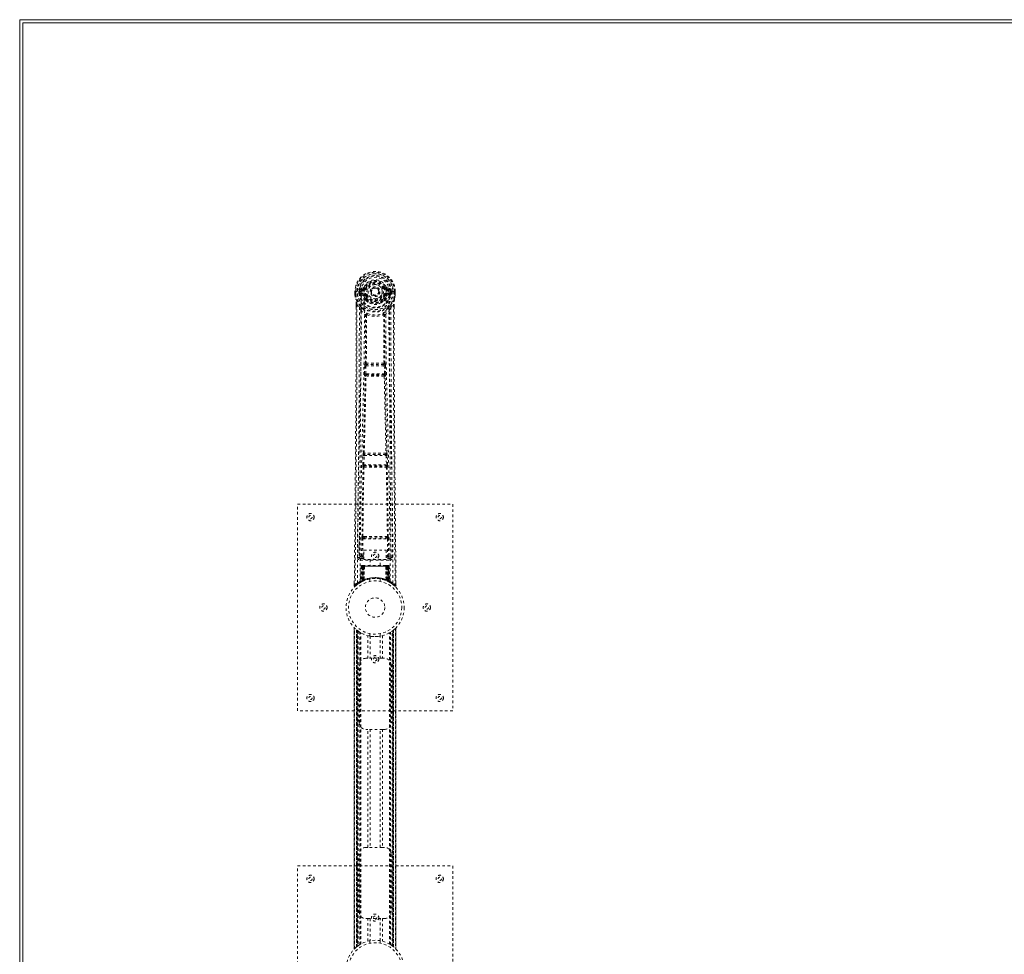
# Model space of a CAD drawing. Header units: inches. Extents: x 20.7 to 104.2, y 28.9 to 88.4.
# Tile 2 of 4: x 20.7 to 58.7, y 52.2 to 88.4. Entities that reach past the tile are written whole.
import ezdxf

# ---------------------------------------------------------------- set-up
doc = ezdxf.new("R2010")
doc.units = ezdxf.units.IN
doc.header["$MEASUREMENT"] = 0
doc.linetypes.add('SLD-Dashed', pattern=[0.075, 0.05, -0.025])
doc.linetypes.add('SLD-Solid', pattern=[0])

msp = doc.modelspace()

# ---------------------------------------------------------------- linework, layer by layer
at = {"color": 7, "linetype": 'SLD-Solid', "lineweight": 15}
for p, q in [((20.658, 28.877), (20.658, 88.377)), ((20.658, 88.377), (104.158, 88.377)), ((104.04, 88.259), (20.776, 88.259)), ((20.776, 88.259), (20.776, 28.995)), ((20.776, 88.259), (104.04, 88.259)), ((20.776, 28.995), (20.776, 88.259))]:
    msp.add_line(p, q, dxfattribs=at)
at = {"color": 7, "linetype": 'SLD-Dashed', "lineweight": 0}
for p, q in [((33.628, 77.858), (33.629, 77.741)), ((33.632, 77.858), (33.628, 77.858)), ((33.629, 77.741), (33.629, 77.737)), ((33.63, 77.859), (33.63, 77.741)), ((33.686, 77.858), (33.632, 77.858)), ((33.658, 77.857), (33.659, 77.741)), ((33.709, 77.857), (33.686, 77.858)), ((33.714, 77.857), (33.709, 77.857)), ((33.865, 77.857), (33.714, 77.857)), ((33.78, 77.784), (33.78, 77.856)), ((33.78, 77.784), (33.809, 77.786)), ((33.78, 77.784), (33.78, 77.784)), ((33.815, 77.857), (33.809, 77.857)), ((33.809, 77.857), (33.809, 77.786)), ((33.81, 77.785), (33.815, 77.766)), ((33.815, 77.779), (33.815, 77.857)), ((33.815, 77.766), (33.815, 77.779)), ((33.821, 77.742), (33.825, 77.738)), ((33.835, 77.727), (33.825, 77.737)), ((33.951, 78.002), (33.833, 77.978)), ((33.835, 77.727), (33.95, 77.706)), ((33.85, 77.79), (33.85, 77.76)), ((33.85, 77.79), (33.979, 77.79)), ((33.979, 77.735), (33.85, 77.76)), ((33.85, 77.76), (33.979, 77.76)), ((33.863, 77.942), (33.979, 77.962)), ((33.863, 77.942), (33.863, 77.912)), ((33.979, 77.942), (33.863, 77.942)), ((33.979, 77.912), (33.863, 77.912)), ((33.979, 77.962), (33.979, 77.942)), ((33.979, 77.912), (33.979, 77.942)), ((33.979, 77.79), (33.979, 77.76)), ((33.979, 77.735), (33.979, 77.76)), ((33.984, 78.029), (34.039, 78.006)), ((34.034, 77.694), (34.027, 77.705)), ((34.061, 77.705), (34.034, 77.694)), ((34.035, 77.998), (34.039, 78.006)), ((34.039, 78.006), (34.061, 77.996)), ((34.564, 77.859), (34.565, 77.851)), ((34.565, 77.851), (34.564, 77.835)), ((34.755, 77.996), (34.777, 78.006)), ((34.782, 77.694), (34.755, 77.705)), ((34.777, 78.006), (34.781, 77.997)), ((34.789, 77.706), (34.782, 77.694)), ((34.837, 77.962), (34.953, 77.942)), ((34.837, 77.962), (34.837, 77.942)), ((34.953, 77.942), (34.837, 77.942)), ((34.837, 77.912), (34.837, 77.942)), ((34.953, 77.912), (34.837, 77.912)), ((34.837, 77.79), (34.837, 77.76)), ((34.837, 77.79), (34.966, 77.79)), ((34.966, 77.76), (34.837, 77.735)), ((34.837, 77.735), (34.837, 77.76)), ((34.837, 77.76), (34.966, 77.76)), ((34.984, 77.978), (34.865, 78.002)), ((34.866, 77.706), (34.981, 77.727)), ((34.951, 77.858), (34.951, 77.857)), ((35.102, 77.857), (34.951, 77.857)), ((34.953, 77.912), (34.953, 77.942)), ((34.966, 77.76), (34.966, 77.79)), ((34.992, 77.738), (34.981, 77.727)), ((34.981, 77.727), (34.981, 77.727)), ((34.981, 77.727), (34.981, 77.727)), ((34.992, 77.738), (34.995, 77.742)), ((35.001, 77.857), (35.007, 77.857)), ((35.001, 77.779), (35.001, 77.857)), ((35.006, 77.785), (35.001, 77.766)), ((35.001, 77.766), (35.001, 77.779)), ((35.007, 77.786), (35.007, 77.857)), ((35.007, 77.786), (35.036, 77.784)), ((35.037, 77.857), (35.036, 77.784)), ((35.036, 77.784), (35.036, 77.784)), ((35.037, 77.857), (35.037, 77.857)), ((35.108, 77.857), (35.102, 77.857)), ((35.131, 77.858), (35.108, 77.857)), ((35.184, 77.858), (35.131, 77.858)), ((35.158, 77.741), (35.158, 77.857)), ((35.188, 77.858), (35.184, 77.858)), ((35.186, 77.741), (35.187, 77.859)), ((35.188, 77.858), (35.187, 77.741)), ((35.187, 77.737), (35.187, 77.741)), ((33.671, 77.359), (33.671, 77.257)), ((33.673, 77.358), (33.673, 77.256)), ((33.701, 77.357), (33.797, 77.242)), ((34.037, 77.545), (34.036, 77.568)), ((34.055, 77.5), (34.044, 77.518)), ((34.06, 77.573), (34.06, 77.55)), ((34.756, 77.55), (34.756, 77.573)), ((34.773, 77.518), (34.761, 77.5)), ((34.779, 77.545), (34.78, 77.568)), ((35.019, 77.242), (35.115, 77.357)), ((35.143, 77.269), (35.144, 77.358)), ((35.145, 77.359), (35.145, 77.27)), ((33.857, 77.13), (33.797, 77.242)), ((35.019, 77.242), (34.96, 77.13)), ((34.029, 75.076), (34.028, 75.076)), ((34.788, 75.076), (34.787, 75.076)), ((33.998, 74.677), (34.01, 74.986)), ((34.01, 74.986), (34.012, 75.02)), ((34.042, 74.675), (34.054, 74.984)), ((34.774, 74.675), (34.042, 74.675)), ((34.054, 74.984), (34.762, 74.984)), ((34.072, 75.029), (34.073, 75.029)), ((34.744, 75.029), (34.072, 75.029)), ((34.743, 75.029), (34.744, 75.029)), ((34.762, 74.984), (34.774, 74.675)), ((34.807, 74.986), (34.804, 75.02)), ((34.819, 74.677), (34.807, 74.986)), ((34.02, 74.583), (34.008, 74.587)), ((34.065, 74.626), (34.052, 74.631)), ((34.052, 74.631), (34.764, 74.631)), ((34.764, 74.631), (34.751, 74.626)), ((34.796, 74.583), (34.808, 74.587)), ((33.928, 71.155), (33.939, 71.508)), ((33.953, 71.598), (33.952, 71.598)), ((33.973, 71.154), (33.984, 71.506)), ((33.984, 71.506), (34.833, 71.506)), ((33.997, 71.551), (33.997, 71.551)), ((34.819, 71.551), (33.997, 71.551)), ((34.819, 71.551), (34.819, 71.551)), ((34.833, 71.506), (34.843, 71.154)), ((34.864, 71.598), (34.863, 71.598)), ((34.888, 71.155), (34.877, 71.508)), ((33.935, 71.065), (33.941, 71.062)), ((34.843, 71.154), (33.973, 71.154)), ((33.986, 71.106), (33.98, 71.109)), ((33.98, 71.109), (34.836, 71.109)), ((34.836, 71.109), (34.83, 71.106)), ((34.875, 71.062), (34.881, 71.065)), ((31.408, 61.627), (31.408, 69.627)), ((31.408, 69.627), (37.408, 69.627)), ((37.408, 69.627), (37.408, 61.627)), ((33.799, 68.384), (33.792, 67.57)), ((33.884, 67.624), (33.891, 68.284)), ((33.929, 67.623), (33.936, 68.283)), ((33.982, 68.374), (33.933, 68.373)), ((33.936, 68.283), (34.881, 68.283)), ((33.945, 68.327), (33.992, 68.327)), ((33.992, 68.327), (34.824, 68.327)), ((34.824, 68.327), (34.872, 68.327)), ((34.883, 68.373), (34.834, 68.374)), ((34.881, 68.283), (34.888, 67.623)), ((34.932, 67.624), (34.925, 68.284)), ((35.024, 67.57), (35.017, 68.384)), ((33.971, 67.85), (34.832, 67.85)), ((33.971, 67.484), (33.971, 67.85)), ((34.832, 67.85), (34.832, 67.484)), ((33.791, 67.567), (33.795, 67.549)), ((33.792, 67.57), (33.792, 67.569)), ((33.792, 67.569), (33.792, 67.559)), ((33.836, 67.521), (33.836, 67.461)), ((33.971, 67.521), (33.836, 67.521)), ((33.836, 67.461), (34.98, 67.461)), ((33.929, 67.578), (33.929, 67.623)), ((33.971, 67.623), (33.929, 67.623)), ((33.971, 67.578), (33.929, 67.578)), ((34.832, 67.484), (33.971, 67.484)), ((34.213, 67.484), (34.213, 67.252)), ((34.603, 67.252), (34.603, 67.484)), ((34.832, 67.623), (34.888, 67.623)), ((34.832, 67.578), (34.888, 67.578)), ((34.98, 67.521), (34.832, 67.521)), ((34.932, 67.624), (34.888, 67.623)), ((34.888, 67.578), (34.888, 67.623)), ((34.98, 67.461), (34.98, 67.521)), ((35.021, 67.549), (35.025, 67.567)), ((35.024, 67.569), (35.024, 67.57)), ((35.024, 67.559), (35.024, 67.569)), ((33.862, 67.223), (33.841, 66.617)), ((33.875, 67.223), (33.854, 66.625)), ((33.875, 67.223), (33.862, 67.223)), ((33.896, 67.227), (33.873, 66.633)), ((33.893, 67.223), (33.873, 66.636)), ((33.892, 67.252), (33.889, 67.251)), ((33.96, 67.223), (33.893, 67.223)), ((33.894, 67.252), (33.894, 67.252)), ((33.901, 67.223), (33.9, 66.666)), ((33.901, 67.252), (33.901, 67.25)), ((33.906, 67.252), (33.901, 67.252)), ((33.915, 67.252), (33.905, 67.252)), ((33.906, 67.223), (34.911, 67.223)), ((33.906, 66.668), (33.906, 67.223)), ((33.914, 66.672), (33.914, 67.223)), ((33.919, 67.252), (33.915, 67.252)), ((33.918, 67.223), (33.918, 66.674)), ((34.898, 67.223), (33.918, 67.223)), ((33.99, 67.252), (33.923, 67.252)), ((33.933, 67.223), (33.932, 66.681)), ((33.936, 67.223), (33.933, 67.223)), ((33.936, 67.223), (34.88, 67.223)), ((33.936, 66.683), (33.936, 67.223)), ((33.941, 66.671), (33.96, 67.223)), ((33.962, 67.223), (33.942, 66.672)), ((33.96, 67.223), (33.962, 67.223)), ((33.985, 66.7), (33.99, 67.224)), ((33.992, 67.223), (33.987, 66.701)), ((33.992, 67.223), (33.99, 67.224)), ((34.824, 67.252), (33.992, 67.252)), ((34.824, 67.223), (33.992, 67.223)), ((34.826, 67.224), (34.824, 67.223)), ((34.829, 66.701), (34.824, 67.223)), ((34.893, 67.252), (34.826, 67.252)), ((34.826, 67.224), (34.831, 66.7)), ((34.855, 67.223), (34.856, 67.223)), ((34.874, 66.672), (34.855, 67.223)), ((34.923, 67.223), (34.856, 67.223)), ((34.856, 67.223), (34.875, 66.671)), ((34.883, 67.223), (34.88, 67.223)), ((34.88, 67.223), (34.88, 66.683)), ((34.884, 66.681), (34.883, 67.223)), ((34.901, 67.252), (34.897, 67.252)), ((34.898, 66.674), (34.898, 67.223)), ((34.911, 67.252), (34.901, 67.252)), ((34.902, 67.223), (34.902, 66.672)), ((34.915, 67.252), (34.91, 67.252)), ((34.911, 67.223), (34.911, 66.668)), ((34.916, 66.666), (34.916, 67.223)), ((34.943, 66.633), (34.92, 67.227)), ((34.923, 67.252), (34.923, 67.252)), ((34.923, 67.223), (34.943, 66.636)), ((34.928, 67.251), (34.924, 67.252)), ((34.941, 67.223), (34.962, 66.625)), ((34.954, 67.223), (34.941, 67.223)), ((34.954, 67.223), (34.976, 66.617)), ((33.873, 66.636), (33.941, 66.671)), ((33.9, 66.666), (33.906, 66.668)), ((33.913, 66.64), (33.9, 66.666)), ((33.918, 66.642), (33.906, 66.668)), ((33.926, 66.646), (33.914, 66.672)), ((33.93, 66.648), (33.918, 66.674)), ((33.944, 66.655), (33.932, 66.681)), ((33.948, 66.656), (33.936, 66.683)), ((33.942, 66.672), (33.941, 66.671)), ((33.985, 66.7), (33.987, 66.701)), ((33.988, 66.673), (33.991, 66.674)), ((34.208, 66.734), (34.208, 66.638)), ((34.608, 66.638), (34.608, 66.734)), ((34.825, 66.674), (34.828, 66.673)), ((34.829, 66.701), (34.831, 66.7)), ((34.88, 66.683), (34.868, 66.656)), ((34.872, 66.655), (34.868, 66.656)), ((34.884, 66.681), (34.872, 66.655)), ((34.875, 66.671), (34.874, 66.672)), ((34.875, 66.671), (34.943, 66.636)), ((34.898, 66.674), (34.886, 66.648)), ((34.902, 66.672), (34.89, 66.646)), ((34.911, 66.668), (34.898, 66.642)), ((34.916, 66.666), (34.903, 66.64)), ((34.911, 66.668), (34.916, 66.666)), ((33.602, 66.571), (33.601, 66.486)), ((33.601, 66.485), (33.631, 66.485)), ((33.651, 66.463), (33.753, 66.544)), ((33.762, 66.551), (33.823, 66.588)), ((33.826, 66.593), (33.839, 66.6)), ((33.841, 66.617), (33.854, 66.625)), ((33.858, 66.611), (33.924, 66.645)), ((33.88, 66.642), (33.885, 66.641)), ((33.913, 66.64), (33.904, 66.635)), ((33.918, 66.642), (33.913, 66.64)), ((33.944, 66.655), (33.918, 66.642)), ((33.924, 66.645), (33.925, 66.646)), ((33.926, 66.646), (33.93, 66.648)), ((34.886, 66.648), (34.89, 66.646)), ((34.891, 66.646), (34.892, 66.645)), ((34.892, 66.645), (34.958, 66.611)), ((34.903, 66.64), (34.898, 66.642)), ((34.962, 66.625), (34.976, 66.617)), ((34.977, 66.6), (34.99, 66.593)), ((35.215, 66.486), (35.214, 66.57)), ((33.603, 64.842), (33.603, 52.412)), ((33.603, 52.413), (33.603, 64.841)), ((33.603, 64.841), (33.604, 64.84)), ((33.603, 64.84), (33.603, 52.413)), ((33.615, 52.425), (33.615, 64.829)), ((33.693, 52.495), (33.693, 64.758)), ((33.693, 64.758), (33.693, 52.495)), ((33.698, 64.754), (33.698, 52.499)), ((33.738, 64.723), (33.702, 64.751)), ((33.702, 52.503), (33.702, 64.751)), ((33.702, 64.751), (33.702, 52.503)), ((35.119, 64.755), (35.112, 64.75)), ((35.113, 64.75), (35.118, 64.754)), ((35.114, 64.751), (35.114, 52.503)), ((35.114, 52.503), (35.114, 64.751)), ((35.117, 52.5), (35.117, 64.753)), ((35.123, 64.758), (35.118, 64.754)), ((35.118, 52.499), (35.118, 64.754)), ((35.123, 64.758), (35.123, 52.495)), ((35.123, 52.495), (35.123, 64.758)), ((35.201, 64.829), (35.201, 52.425)), ((35.213, 52.411), (35.213, 64.842)), ((35.213, 64.841), (35.213, 52.413)), ((35.213, 52.413), (35.213, 64.84)), ((33.707, 64.747), (33.707, 52.507)), ((33.717, 52.514), (33.717, 64.739)), ((33.718, 52.515), (33.718, 64.739)), ((33.72, 64.737), (33.72, 52.517)), ((33.722, 64.735), (33.722, 52.518)), ((33.752, 64.713), (33.752, 52.541)), ((33.81, 64.674), (33.805, 64.677)), ((33.81, 52.58), (33.81, 64.674)), ((33.835, 52.595), (33.835, 64.659)), ((33.853, 52.605), (33.853, 64.648)), ((34.127, 63.662), (34.127, 64.538)), ((34.208, 64.616), (34.208, 64.519)), ((34.211, 64.519), (34.211, 63.662)), ((34.606, 63.662), (34.606, 64.519)), ((34.608, 64.519), (34.608, 64.616)), ((34.69, 64.538), (34.69, 63.662)), ((34.963, 52.605), (34.963, 64.648)), ((34.981, 52.595), (34.981, 64.659)), ((35.006, 52.58), (35.006, 64.674)), ((35.072, 52.535), (35.072, 64.719)), ((35.094, 52.518), (35.094, 64.735)), ((35.097, 52.517), (35.097, 64.737)), ((35.098, 64.739), (35.1, 64.74)), ((35.098, 64.739), (35.098, 52.515)), ((35.103, 64.742), (35.103, 52.512)), ((34.043, 63.662), (34.127, 63.662)), ((34.69, 63.662), (34.127, 63.662)), ((34.69, 63.662), (34.773, 63.662)), ((33.793, 61.162), (33.793, 63.412)), ((35.023, 63.412), (35.023, 61.162)), ((37.408, 61.627), (31.408, 61.627)), ((34.127, 60.912), (34.043, 60.912)), ((34.127, 56.342), (34.127, 60.912)), ((34.69, 60.912), (34.127, 60.912)), ((34.211, 60.912), (34.211, 56.342)), ((34.606, 56.342), (34.606, 60.912)), ((34.69, 60.912), (34.69, 56.342)), ((34.773, 60.912), (34.69, 60.912)), ((33.793, 53.842), (33.793, 56.092)), ((34.043, 56.342), (34.127, 56.342)), ((34.69, 56.342), (34.127, 56.342)), ((34.69, 56.342), (34.773, 56.342)), ((35.023, 56.092), (35.023, 53.842)), ((31.408, 55.627), (37.408, 55.627)), ((31.408, 47.627), (31.408, 55.627)), ((37.408, 55.627), (37.408, 47.627)), ((34.127, 53.592), (34.043, 53.592)), ((34.127, 52.716), (34.127, 53.592)), ((34.127, 53.592), (34.69, 53.592)), ((34.211, 53.592), (34.211, 52.734)), ((34.606, 52.734), (34.606, 53.592)), ((34.69, 53.592), (34.69, 52.716)), ((34.773, 53.592), (34.69, 53.592)), ((34.208, 52.734), (34.208, 52.638)), ((34.608, 52.638), (34.608, 52.734)), ((35.006, 52.58), (35.011, 52.576)), ((33.693, 52.495), (33.698, 52.499)), ((33.703, 52.504), (33.698, 52.499)), ((33.707, 52.507), (33.724, 52.52)), ((33.718, 52.515), (33.716, 52.514)), ((35.078, 52.53), (35.114, 52.503)), ((35.118, 52.499), (35.123, 52.495)), ((35.213, 52.413), (35.212, 52.413))]:
    msp.add_line(p, q, dxfattribs=at)
at = {"color": 7, "linetype": 'SLD-Dashed', "lineweight": 0, "flags": 128}
for points in [[(33.982, 77.887), (33.988, 77.965), (34.011, 78.041), (34.05, 78.111), (34.104, 78.172), (34.169, 78.221), (34.244, 78.258), (34.324, 78.28), (34.408, 78.288), (34.492, 78.28), (34.572, 78.258), (34.647, 78.221), (34.713, 78.172), (34.766, 78.111), (34.806, 78.041), (34.828, 77.965), (34.834, 77.887)], [(33.628, 77.858), (33.628, 77.858), (33.629, 77.858), (33.632, 77.858), (33.635, 77.858), (33.64, 77.857), (33.646, 77.857), (33.652, 77.857), (33.658, 77.857)], [(33.629, 77.741), (33.642, 77.646), (33.658, 77.571)], [(33.629, 77.737), (33.63, 77.737), (33.632, 77.737), (33.635, 77.738), (33.638, 77.738), (33.643, 77.739), (33.648, 77.74), (33.653, 77.74), (33.659, 77.741)], [(33.659, 77.741), (33.652, 77.741), (33.646, 77.741), (33.64, 77.741), (33.636, 77.741), (33.632, 77.741), (33.63, 77.741), (33.629, 77.741), (33.629, 77.741)], [(33.629, 77.737), (33.641, 77.649), (33.659, 77.56)], [(33.72, 66.579), (33.726, 68.17), (33.744, 69.759), (33.774, 71.345), (33.812, 72.928), (33.842, 74.168), (33.865, 75.404), (33.875, 76.634), (33.865, 77.857)], [(33.81, 77.785), (33.81, 77.786), (33.809, 77.786)], [(33.815, 77.779), (33.831, 77.787), (33.85, 77.79)], [(33.863, 77.912), (33.84, 77.916), (33.82, 77.929)], [(33.829, 66.635), (33.835, 68.221), (33.856, 69.806), (33.889, 71.388), (33.929, 72.967), (33.961, 74.204), (33.985, 75.437), (33.995, 76.666), (33.982, 77.887)], [(33.977, 77.683), (33.964, 77.7), (33.95, 77.706)], [(34.089, 77.985), (34.084, 77.987), (34.079, 77.989), (34.074, 77.991), (34.07, 77.993), (34.066, 77.994), (34.064, 77.995), (34.062, 77.996), (34.061, 77.996)], [(34.089, 77.717), (34.084, 77.715), (34.079, 77.713), (34.074, 77.711), (34.07, 77.709), (34.066, 77.707), (34.064, 77.706), (34.062, 77.706), (34.061, 77.705)], [(34.727, 77.985), (34.732, 77.987), (34.737, 77.989), (34.742, 77.991), (34.746, 77.993), (34.75, 77.994), (34.752, 77.995), (34.754, 77.996), (34.755, 77.996)], [(34.727, 77.717), (34.732, 77.715), (34.737, 77.713), (34.742, 77.711), (34.746, 77.709), (34.75, 77.707), (34.752, 77.706), (34.754, 77.706), (34.755, 77.705)], [(34.987, 66.635), (34.981, 68.221), (34.96, 69.806), (34.927, 71.388), (34.887, 72.967), (34.855, 74.204), (34.831, 75.437), (34.822, 76.666), (34.834, 77.887)], [(34.839, 77.683), (34.852, 77.7), (34.866, 77.706)], [(35.096, 66.579), (35.091, 68.17), (35.072, 69.759), (35.042, 71.345), (35.004, 72.928), (34.974, 74.168), (34.951, 75.404), (34.941, 76.634), (34.951, 77.857)], [(34.996, 77.929), (34.977, 77.916), (34.953, 77.912)], [(34.966, 77.79), (34.985, 77.787), (35.001, 77.779)], [(35.007, 77.786), (35.007, 77.786), (35.006, 77.785)], [(35.007, 77.857), (35.01, 77.857), (35.017, 77.857), (35.026, 77.857), (35.037, 77.857)], [(35.157, 77.56), (35.174, 77.638), (35.187, 77.737)], [(35.158, 77.857), (35.164, 77.857), (35.171, 77.857), (35.176, 77.857), (35.181, 77.857), (35.184, 77.858), (35.187, 77.858), (35.188, 77.858), (35.188, 77.858)], [(35.187, 77.741), (35.188, 77.741), (35.186, 77.741), (35.184, 77.741), (35.18, 77.741), (35.176, 77.741), (35.17, 77.741), (35.164, 77.741), (35.158, 77.741)], [(35.187, 77.737), (35.186, 77.737), (35.184, 77.737), (35.181, 77.738), (35.178, 77.738), (35.173, 77.739), (35.168, 77.74), (35.163, 77.74), (35.158, 77.741)], [(35.187, 77.741), (35.174, 77.646), (35.159, 77.571)], [(33.701, 77.357), (33.702, 76.543), (33.702, 75.695), (33.699, 74.811), (33.696, 74.009), (33.693, 73.491), (33.689, 72.949), (33.685, 72.383), (33.681, 71.819), (33.677, 71.331), (33.671, 70.684), (33.665, 69.996), (33.658, 69.267), (33.651, 68.59), (33.631, 66.485)], [(33.658, 77.571), (33.658, 77.565), (33.659, 77.56)], [(33.839, 77.282), (33.739, 77.405), (33.659, 77.56)], [(33.671, 77.359), (33.671, 77.358), (33.672, 77.358), (33.674, 77.358), (33.678, 77.358), (33.683, 77.357), (33.689, 77.357), (33.695, 77.357), (33.701, 77.357)], [(34.036, 77.568), (34.006, 77.618), (33.977, 77.683)], [(34.034, 77.694), (34.06, 77.633), (34.089, 77.586)], [(34.055, 77.5), (34.13, 77.441), (34.181, 77.414)], [(34.635, 77.414), (34.686, 77.441), (34.761, 77.5)], [(34.78, 77.568), (34.811, 77.618), (34.839, 77.683)], [(34.977, 77.282), (35.077, 77.406), (35.157, 77.56)], [(35.115, 77.357), (35.114, 76.619), (35.114, 75.839), (35.116, 75.016), (35.12, 74.15), (35.124, 73.354), (35.13, 72.524), (35.131, 72.333), (35.133, 72.141), (35.134, 71.947), (35.136, 71.814), (35.137, 71.684), (35.138, 71.548), (35.139, 71.407), (35.143, 70.954), (35.148, 70.449), (35.153, 69.894), (35.156, 69.542), (35.16, 69.17), (35.164, 68.767), (35.167, 68.392), (35.172, 67.901), (35.176, 67.465), (35.179, 67.084), (35.182, 66.757), (35.185, 66.485)], [(35.115, 77.357), (35.121, 77.357), (35.127, 77.357), (35.133, 77.357), (35.138, 77.358), (35.142, 77.358), (35.144, 77.358), (35.145, 77.358), (35.145, 77.359)], [(35.157, 77.56), (35.158, 77.565), (35.159, 77.571)], [(33.671, 77.257), (33.669, 74.64), (33.651, 71.924), (33.627, 69.203), (33.601, 66.485)], [(33.797, 77.242), (33.797, 76.502), (33.796, 75.73), (33.793, 74.927), (33.789, 74.161), (33.784, 73.385), (33.778, 72.609), (33.772, 71.853), (33.766, 71.128), (33.759, 70.452), (33.752, 69.696), (33.745, 68.986), (33.738, 68.289), (33.731, 67.567)], [(33.857, 77.13), (33.848, 73.943), (33.822, 70.755), (33.791, 67.567)], [(33.857, 77.13), (33.941, 77.032), (34.038, 76.945)], [(33.935, 77.194), (33.944, 77.185), (33.95, 77.179)], [(34.086, 76.954), (34.081, 76.964), (34.074, 76.97), (34.067, 76.974), (34.059, 76.974), (34.051, 76.971), (34.045, 76.965), (34.04, 76.956), (34.038, 76.945)], [(34.076, 76.944), (34.075, 76.014), (34.065, 75.081)], [(34.086, 76.954), (34.08, 76.95), (34.077, 76.947), (34.076, 76.946), (34.076, 76.944)], [(34.778, 76.945), (34.776, 76.956), (34.771, 76.965), (34.765, 76.971), (34.758, 76.974), (34.75, 76.974), (34.742, 76.97), (34.735, 76.964), (34.73, 76.954)], [(34.74, 76.944), (34.74, 76.946), (34.739, 76.947), (34.737, 76.95), (34.73, 76.954)], [(34.751, 75.081), (34.741, 76.014), (34.74, 76.944)], [(34.778, 76.945), (34.875, 77.032), (34.96, 77.13)], [(34.867, 77.179), (34.872, 77.185), (34.881, 77.194)], [(35.025, 67.567), (34.994, 70.755), (34.968, 73.943), (34.96, 77.13)], [(35.085, 67.567), (35.081, 67.943), (35.077, 68.372), (35.073, 68.842), (35.068, 69.266), (35.066, 69.489), (35.064, 69.712), (35.062, 69.934), (35.06, 70.187), (35.057, 70.442), (35.055, 70.689), (35.05, 71.193), (35.046, 71.66), (35.042, 72.092), (35.039, 72.515), (35.035, 73.005), (35.029, 73.846), (35.024, 74.694), (35.021, 75.571), (35.019, 76.426), (35.019, 77.242)], [(35.145, 77.27), (35.147, 74.641), (35.165, 71.923), (35.189, 69.204), (35.215, 66.485)], [(34.029, 75.076), (34.04, 76.008), (34.04, 76.937)], [(34.787, 75.076), (34.777, 76.008), (34.776, 76.937)], [(33.998, 74.677), (33.999, 74.677), (34.003, 74.677), (34.007, 74.677), (34.013, 74.677), (34.019, 74.676), (34.026, 74.676), (34.034, 74.676), (34.042, 74.675)], [(34.01, 74.986), (34.015, 74.986), (34.025, 74.985), (34.039, 74.985), (34.054, 74.984)], [(34.052, 74.631), (34.047, 74.635), (34.044, 74.644), (34.042, 74.659), (34.042, 74.667), (34.042, 74.675)], [(34.054, 74.984), (34.055, 74.993), (34.056, 75.001), (34.061, 75.016), (34.066, 75.025), (34.069, 75.028), (34.071, 75.029), (34.072, 75.029)], [(34.762, 74.984), (34.77, 74.985), (34.778, 74.985), (34.785, 74.985), (34.791, 74.985), (34.797, 74.986), (34.801, 74.986), (34.805, 74.986), (34.807, 74.986)], [(34.774, 74.675), (34.775, 74.667), (34.774, 74.659), (34.773, 74.644), (34.769, 74.635), (34.764, 74.631)], [(34.774, 74.675), (34.782, 74.676), (34.79, 74.676), (34.797, 74.676), (34.803, 74.677), (34.809, 74.677), (34.813, 74.677), (34.817, 74.677), (34.819, 74.677)], [(33.953, 71.598), (33.988, 73.093), (34.02, 74.583)], [(33.987, 71.6), (34.023, 73.096), (34.056, 74.588)], [(34.76, 74.588), (34.793, 73.096), (34.829, 71.6)], [(34.863, 71.598), (34.828, 73.093), (34.796, 74.583)], [(33.939, 71.508), (33.941, 71.541), (33.941, 71.543)], [(33.939, 71.508), (33.941, 71.508), (33.944, 71.507), (33.948, 71.507), (33.954, 71.507), (33.96, 71.507), (33.968, 71.507), (33.975, 71.506), (33.984, 71.506)], [(33.957, 71.578), (33.956, 71.58), (33.953, 71.598)], [(34.833, 71.506), (34.841, 71.506), (34.849, 71.507), (34.856, 71.507), (34.862, 71.507), (34.868, 71.507), (34.872, 71.507), (34.876, 71.508), (34.877, 71.508)], [(34.877, 71.508), (34.875, 71.541), (34.875, 71.543)], [(33.9, 68.372), (33.917, 69.718), (33.941, 71.062)], [(33.928, 71.155), (33.93, 71.155), (33.933, 71.155), (33.937, 71.155), (33.943, 71.154), (33.949, 71.154), (33.957, 71.154), (33.965, 71.154), (33.973, 71.154)], [(33.933, 68.373), (33.95, 69.72), (33.975, 71.065)], [(34.841, 71.065), (34.866, 69.72), (34.883, 68.373)], [(34.843, 71.154), (34.852, 71.154), (34.859, 71.154), (34.867, 71.154), (34.873, 71.154), (34.879, 71.155), (34.883, 71.155), (34.886, 71.155), (34.888, 71.155)], [(34.916, 68.372), (34.899, 69.718), (34.875, 71.062)], [(33.891, 68.284), (33.895, 68.284), (33.906, 68.284), (33.92, 68.283), (33.936, 68.283)], [(33.945, 68.327), (33.928, 68.331), (33.917, 68.339)], [(33.982, 68.374), (34.194, 68.374), (34.408, 68.374), (34.623, 68.374), (34.834, 68.374)], [(33.992, 68.327), (34.196, 68.328), (34.402, 68.328), (34.614, 68.328), (34.824, 68.327)], [(34.881, 68.283), (34.896, 68.283), (34.911, 68.284), (34.921, 68.284), (34.925, 68.284)], [(33.884, 67.624), (33.815, 67.595), (33.794, 67.569)], [(33.836, 67.521), (33.86, 67.55), (33.929, 67.578)], [(33.884, 67.624), (33.889, 67.624), (33.899, 67.624), (33.913, 67.623), (33.929, 67.623)], [(34.888, 67.578), (34.957, 67.55), (34.98, 67.521)], [(35.025, 67.567), (35.001, 67.595), (34.932, 67.624)], [(33.862, 67.223), (33.864, 67.223), (33.873, 67.223), (33.886, 67.223), (33.901, 67.223)], [(33.914, 67.223), (33.9, 67.223), (33.887, 67.223), (33.879, 67.223), (33.875, 67.223)], [(33.893, 67.223), (33.894, 67.223), (33.896, 67.223), (33.899, 67.223), (33.904, 67.223), (33.91, 67.223), (33.917, 67.223), (33.925, 67.223), (33.933, 67.223)], [(33.915, 67.25), (33.911, 67.251), (33.908, 67.251), (33.907, 67.252), (33.907, 67.252)], [(33.972, 67.242), (33.965, 67.233), (33.962, 67.223)], [(33.99, 67.224), (33.975, 67.238), (33.972, 67.242)], [(34.826, 67.224), (34.841, 67.238), (34.844, 67.242)], [(34.855, 67.223), (34.851, 67.233), (34.844, 67.242)], [(34.883, 67.223), (34.891, 67.223), (34.899, 67.223), (34.906, 67.223), (34.912, 67.223), (34.917, 67.223), (34.921, 67.223), (34.922, 67.223), (34.923, 67.223)], [(34.894, 67.252), (34.892, 67.252), (34.891, 67.252)], [(34.909, 67.252), (34.909, 67.252), (34.908, 67.251), (34.906, 67.251), (34.902, 67.25)], [(34.941, 67.223), (34.938, 67.223), (34.929, 67.223), (34.917, 67.223), (34.902, 67.223)], [(34.916, 67.223), (34.931, 67.223), (34.943, 67.223), (34.952, 67.223), (34.954, 67.223)], [(34.923, 67.223), (34.922, 67.23), (34.921, 67.232)], [(33.604, 66.486), (33.606, 66.478), (33.61, 66.47), (33.615, 66.464), (33.621, 66.459), (33.628, 66.456), (33.636, 66.455), (33.643, 66.457), (33.649, 66.461)], [(34.942, 66.62), (34.936, 66.623), (34.903, 66.64)], [(34.945, 66.628), (34.943, 66.634), (34.943, 66.636)], [(34.982, 66.6), (34.975, 66.611), (34.971, 66.625)], [(34.975, 66.611), (34.974, 66.617), (34.974, 66.618)], [(35.185, 66.485), (35.177, 66.476), (35.171, 66.469), (35.166, 66.464), (35.165, 66.463)], [(35.167, 66.465), (35.174, 66.461), (35.182, 66.459), (35.19, 66.458), (35.198, 66.46), (35.205, 66.463), (35.21, 66.469), (35.213, 66.475), (35.215, 66.483)], [(35.215, 66.485), (35.214, 66.486), (35.213, 66.485), (35.206, 66.485), (35.196, 66.485), (35.191, 66.485), (35.185, 66.485)], [(34.211, 52.734), (34.222, 52.736), (34.229, 52.737)], [(33.712, 52.511), (33.714, 52.512), (33.717, 52.514)], [(35.103, 52.512), (35.114, 52.503), (35.119, 52.499)]]:
    msp.add_lwpolyline(points, dxfattribs=at)
at = {"color": 7, "linetype": 'SLD-Dashed', "lineweight": 0}
for centre, radius in [((34.408, 77.851), 0.7), ((34.408, 77.851), 0.69), ((34.408, 77.851), 0.623), ((34.408, 77.851), 0.32), ((34.408, 77.851), 0.275), ((34.408, 77.851), 0.188), ((34.408, 77.851), 0.156), ((34.408, 77.851), 0.142), ((34.408, 77.851), 0.139), ((34.408, 77.851), 0.138), ((31.908, 69.127), 0.141), ((31.908, 69.127), 0.0625), ((36.908, 69.127), 0.141), ((36.908, 69.127), 0.0625), ((34.408, 67.627), 0.14), ((34.408, 67.627), 0.0625), ((34.408, 65.627), 1.125), ((34.408, 65.627), 1.03), ((34.408, 65.627), 0.375), ((32.408, 65.627), 0.141), ((32.408, 65.627), 0.0625), ((36.408, 65.627), 0.141), ((36.408, 65.627), 0.0625), ((34.408, 63.627), 0.14), ((34.408, 63.627), 0.0625), ((31.908, 62.127), 0.14), ((31.908, 62.127), 0.0625), ((36.908, 62.127), 0.14), ((36.908, 62.127), 0.0625), ((31.908, 55.127), 0.141), ((36.908, 55.127), 0.141), ((31.908, 55.127), 0.0625), ((36.908, 55.127), 0.0625), ((34.408, 53.627), 0.14), ((34.408, 53.627), 0.0625), ((34.408, 51.627), 1.125), ((34.408, 51.627), 1.03)]:
    msp.add_circle(centre, radius, dxfattribs=at)
for centre, radius, start, end in [((34.408, 77.851), 0.78, 0.5288, 179.4712), ((34.408, 77.851), 0.78, 0, 179.4852), ((34.408, 77.851), 0.75, 0.4562, 179.5438), ((34.408, 77.851), 0.629, 0.5444, 179.4556), ((34.408, 77.851), 0.599, 0.5443, 179.4557), ((34.408, 77.863), 0.543, 359.3659, 180.6341), ((34.408, 77.851), 0.459, 22.774, 157.226), ((34.408, 77.851), 0.4, 22.774, 157.226), ((34.408, 77.851), 0.376, 22.774, 157.226), ((34.408, 77.851), 0.346, 22.7741, 157.2259), ((34.408, 77.851), 0.275, 89.9998, 270.0002), ((34.408, 77.851), 0.275, 270.0003, 89.9997), ((33.659, 77.741), 0.03, 180.2178, 185.2738), ((34.408, 77.851), 0.787, 188.3239, 351.6761), ((34.408, 77.851), 0.758, 188.3238, 351.6762), ((33.803, 78.751), 0.895, 268.5066, 270.4045), ((34.408, 77.851), 0.632, 186.0643, 353.9357), ((34.408, 77.851), 0.602, 186.2697, 353.7303), ((34.408, 77.851), 0.593, 172.3909, 179.4476), ((33.899, 77.774), 0.0843, 185.4034, 202.6239), ((34.024, 77.902), 0.206, 158.3408, 172.3377), ((33.849, 77.729), 0.0305, 89.0391, 156.1683), ((34.276, 77.946), 0.497, 204.8146, 243.6295), ((33.862, 77.972), 0.0299, 167.894, 271.9501), ((34.215, 77.947), 0.439, 210.0687, 246.0866), ((33.981, 77.646), 0.242, 89.7351, 118.8249), ((33.98, 77.992), 0.0301, 162.3454, 268.5786), ((33.98, 77.705), 0.0299, 91.0444, 179.0105), ((33.942, 78.046), 0.0455, 281.3648, 337.4582), ((34.008, 77.678), 0.031, 31.5926, 170.0513), ((33.973, 78.034), 0.0715, 274.7867, 329.7512), ((33.979, 78.031), 0.089, 270, 337.226), ((33.979, 78.031), 0.119, 269.9996, 337.2268), ((33.979, 77.671), 0.119, 22.7743, 90.0001), ((33.979, 77.671), 0.089, 22.774, 90), ((33.977, 77.678), 0.0567, 28.2285, 87.9799), ((34.408, 77.851), 0.376, 202.774, 337.226), ((34.408, 77.851), 0.346, 202.7737, 337.2263), ((34.408, 77.851), 0.156, 245.1542, 290.0596), ((34.837, 78.031), 0.119, 202.7732, 270.0004), ((34.837, 77.671), 0.119, 89.9999, 157.2257), ((34.837, 78.031), 0.089, 202.774, 270), ((34.837, 77.671), 0.089, 90, 157.226), ((34.544, 77.941), 0.491, 296.1278, 335.5123), ((34.262, 79.309), 1.402, 291.5604, 293.9861), ((34.601, 77.947), 0.44, 293.9343, 329.9021), ((34.843, 78.033), 0.0714, 210.3154, 265.2476), ((34.808, 77.678), 0.031, 10.1677, 148.1969), ((34.839, 77.679), 0.0565, 91.9524, 151.5709), ((34.874, 78.046), 0.0455, 202.5181, 258.655), ((34.833, 77.638), 0.249, 61.7031, 89.8635), ((34.836, 77.992), 0.0301, 271.4524, 17.6236), ((34.836, 77.705), 0.0299, 1.0047, 88.9449), ((34.954, 77.972), 0.0299, 268.0539, 12.1021), ((34.967, 77.729), 0.0305, 23.8291, 90.9635), ((34.792, 77.902), 0.206, 7.6623, 21.6592), ((34.887, 77.782), 0.115, 339.7008, 352.2719), ((34.408, 77.851), 0.593, 0.5524, 7.6091), ((32.47, 77.387), 1.202, 358.6585, 8.8116), ((30.081, 76.718), 3.676, 10.0104, 13.2379), ((34.067, 77.565), 0.0305, 43.9322, 174.3713), ((34.058, 77.522), 0.0505, 88.2678, 115.7589), ((34.059, 77.5), 0.0506, 88.2566, 115.6739), ((34.081, 77.541), 0.0444, 175.0057, 212.6961), ((34.095, 77.495), 0.0404, 127.2299, 172.6834), ((34.088, 77.549), 0.0371, 89.272, 139.833), ((34.408, 77.862), 0.453, 219.7483, 320.2509), ((34.093, 77.551), 0.0326, 181.6463, 227.8211), ((34.408, 77.888), 0.494, 226.9722, 313.028), ((34.408, 77.845), 0.411, 219.0118, 320.9882), ((34.408, 77.832), 0.476, 241.4725, 298.5263), ((34.343, 77.847), 0.465, 325.8383, 340.7942), ((34.749, 77.565), 0.0305, 5.6312, 136.0676), ((34.728, 77.549), 0.0371, 40.1642, 90.7346), ((34.723, 77.551), 0.0326, 312.1666, 358.3661), ((34.721, 77.495), 0.0404, 7.3016, 52.7852), ((34.758, 77.522), 0.0504, 64.2201, 91.7532), ((34.758, 77.5), 0.0506, 64.3261, 91.7434), ((34.735, 77.541), 0.0444, 327.3949, 5.001), ((38.734, 76.718), 3.675, 166.7618, 169.9898), ((36.346, 77.387), 1.202, 171.188, 181.3419), ((34.259, 76.795), 0.643, 130.7343, 135.9148), ((35.382, 78.855), 2.203, 225.5682, 228.9433), ((33.917, 77.127), 0.0608, 58.0318, 177.6168), ((34.676, 77.688), 0.888, 215.0292, 230.869), ((34.099, 76.941), 0.0608, 73.4594, 176.3307), ((34.026, 76.938), 0.0143, 356.6462, 32.4463), ((34.073, 76.864), 0.0795, 87.4946, 113.9405), ((34.163, 76.936), 0.0786, 126.2602, 166.6796), ((34.408, 77.865), 0.965, 250.5263, 289.4748), ((34.408, 77.792), 0.844, 249.7732, 290.227), ((34.14, 77.688), 0.887, 309.1302, 324.9713), ((34.717, 76.941), 0.0608, 3.6693, 106.5406), ((34.653, 76.936), 0.0786, 13.3217, 53.7384), ((34.743, 76.864), 0.0795, 66.0527, 92.5072), ((34.79, 76.938), 0.0143, 147.5542, 183.3571), ((34.899, 77.127), 0.0608, 2.3829, 121.9707), ((33.433, 78.856), 2.205, 311.059, 314.431), ((34.556, 76.794), 0.644, 44.0904, 49.2603), ((34.105, 75.024), 0.0933, 145.8676, 182.4616), ((34.073, 75.074), 0.0451, 177.8529, 268.9612), ((34.059, 74.992), 0.0889, 86.1819, 109.6173), ((34.074, 75.075), 0.0451, 177.8476, 268.9549), ((34.151, 75.069), 0.0873, 171.8103, 206.8115), ((34.408, 42.347), 32.736, 89.3991, 90.6007), ((34.665, 75.069), 0.0873, 333.1885, 8.1897), ((34.742, 75.075), 0.0451, 271.0457, 2.1519), ((34.743, 75.074), 0.0451, 271.0388, 2.1471), ((34.757, 74.994), 0.0879, 70.2473, 93.9536), ((34.711, 75.024), 0.0933, 357.5366, 34.1354), ((34.16, 74.65), 0.165, 170.5971, 202.3632), ((34.408, 41.661), 33.37, 89.4251, 90.5749), ((34.704, 74.986), 0.0588, 357.8309, 46.6359), ((34.656, 74.65), 0.165, 337.6356, 9.404), ((34.053, 74.585), 0.0451, 90.8621, 177.5114), ((34.066, 74.581), 0.0451, 90.899, 177.3952), ((34.05, 74.496), 0.0919, 86.0221, 108.5458), ((34.116, 74.595), 0.0607, 148.3033, 186.2268), ((34.408, 111.614), 37.028, 269.4553, 270.5445), ((34.408, 107.518), 32.893, 269.4021, 270.5979), ((34.751, 74.581), 0.0451, 2.605, 89.1009), ((34.699, 74.594), 0.0613, 353.9391, 31.5309), ((34.766, 74.496), 0.092, 71.469, 93.9877), ((34.763, 74.585), 0.0451, 2.4886, 89.1379), ((34.059, 71.547), 0.118, 154.6373, 182.0209), ((33.997, 71.596), 0.0451, 178.3718, 269.3678), ((33.979, 71.476), 0.125, 86.4445, 102.2387), ((33.997, 71.595), 0.0433, 202.7738, 270.2205), ((34.046, 71.512), 0.0626, 141.5425, 185.5207), ((34.056, 71.589), 0.0697, 170.9197, 213.0612), ((34.408, 38.027), 33.576, 89.2814, 90.7186), ((34.408, 38.203), 33.351, 89.2944, 90.7056), ((34.76, 71.589), 0.0697, 326.9361, 9.0829), ((34.818, 71.596), 0.0451, 270.6367, 1.6266), ((34.819, 71.596), 0.0451, 270.6322, 1.6282), ((34.77, 71.512), 0.0626, 354.4764, 38.4603), ((34.837, 71.477), 0.123, 77.6591, 93.6576), ((34.758, 71.547), 0.118, 357.9822, 25.3709), ((34.148, 71.127), 0.222, 172.8834, 196.3582), ((33.98, 71.063), 0.0451, 90.5596, 178.0559), ((33.986, 71.061), 0.0451, 90.5785, 178.0317), ((33.967, 70.929), 0.136, 86.742, 101.1117), ((34.031, 71.14), 0.0601, 166.8949, 211.4082), ((34.031, 71.072), 0.0567, 143.3893, 187.5189), ((34.408, 107.198), 36.136, 269.3136, 270.6865), ((34.408, 104.129), 33.026, 269.2675, 270.7325), ((34.83, 71.061), 0.0451, 1.9706, 89.4206), ((34.784, 71.072), 0.057, 352.6063, 36.4855), ((34.785, 71.14), 0.0601, 328.5928, 13.1041), ((34.836, 71.063), 0.0451, 1.9441, 89.4404), ((34.849, 70.929), 0.136, 78.8597, 93.2832), ((34.668, 71.127), 0.222, 343.6426, 7.1157), ((34.18, 68.297), 0.289, 164.9821, 182.646), ((33.926, 68.115), 0.258, 88.4482, 95.7724), ((33.939, 68.37), 0.0384, 177.0828, 235.357), ((34.009, 68.367), 0.0757, 175.3527, 211.8341), ((34.013, 68.291), 0.0773, 151.6294, 185.4588), ((34.046, 68.364), 0.0652, 170.5378, 213.5535), ((34.77, 68.364), 0.0652, 326.4379, 9.4347), ((34.808, 68.367), 0.075, 327.9976, 4.8142), ((34.87, 68.373), 0.0456, 271.9214, 359.0024), ((34.804, 68.291), 0.0773, 354.535, 28.3818), ((34.89, 68.116), 0.258, 84.2213, 91.5582), ((34.636, 68.297), 0.289, 357.3538, 15.0212), ((33.773, 70.43), 2.863, 269.1588, 270.3594), ((33.836, 67.566), 0.105, 179.3661, 270.0821), ((33.836, 67.566), 0.045, 202.0093, 269.9811), ((33.929, 67.623), 0.0451, 179.6181, 269.5743), ((34.887, 67.623), 0.0451, 270.4243, 0.3588), ((34.98, 67.566), 0.105, 269.9152, 0.6366), ((34.98, 67.566), 0.045, 270.0189, 337.9907), ((35.043, 70.443), 2.877, 269.6434, 270.8384), ((33.892, 67.222), 0.03, 90.0077, 178.0029), ((33.893, 67.221), 0.0305, 110.7208, 177.634), ((33.905, 67.222), 0.03, 113.4948, 178.027), ((33.906, 67.22), 0.0315, 89.31, 122.3734), ((33.923, 67.222), 0.03, 90.0602, 178.0671), ((33.928, 67.217), 0.0353, 81.8064, 170.6803), ((33.923, 67.368), 0.12, 255.9161, 259.5548), ((34.317, 67.23), 0.412, 176.9443, 180.9755), ((34.763, 67.226), 0.849, 178.4181, 180.2258), ((34.341, 67.23), 0.422, 177.0373, 180.966), ((34.378, 67.23), 0.446, 177.1812, 180.9057), ((34.382, 67.23), 0.446, 177.1812, 180.9058), ((33.99, 67.222), 0.0299, 90.1876, 178.2054), ((33.993, 67.225), 0.0266, 90.8027, 141.446), ((34.824, 67.225), 0.0265, 38.363, 89.3857), ((34.826, 67.222), 0.0299, 1.7972, 89.8143), ((34.438, 67.23), 0.442, 359.0834, 2.839), ((34.438, 67.23), 0.446, 359.0943, 2.8188), ((34.893, 67.222), 0.03, 1.9311, 89.9416), ((34.476, 67.23), 0.422, 359.0352, 2.9708), ((34.479, 67.23), 0.423, 359.0445, 2.9707), ((34.498, 67.23), 0.412, 359.0186, 3.0431), ((34.911, 67.22), 0.0315, 57.9465, 90.685), ((34.895, 67.362), 0.114, 280.0893, 283.9911), ((34.097, 67.226), 0.818, 359.7658, 1.6405), ((34.911, 67.222), 0.03, 1.9718, 66.5707), ((34.924, 67.222), 0.03, 1.9925, 89.9968), ((34.923, 67.221), 0.0305, 2.3688, 69.3648), ((34.408, 65.626), 1.158, 47.8713, 132.137), ((34.408, 65.595), 1.19, 60.8801, 119.1199), ((34.403, 65.987), 0.844, 126.4965, 131.7192), ((34.408, 65.627), 1.127, 60.4733, 119.5267), ((34.383, 66.015), 0.807, 125.5345, 130.9189), ((34.396, 66.004), 0.821, 124.4097, 129.6075), ((34.408, 65.628), 1.155, 64.2143, 115.7857), ((34.408, 65.628), 1.155, 64.9104, 115.0896), ((33.911, 66.672), 0.0297, 295.5233, 358.5246), ((33.913, 66.673), 0.0297, 295.4507, 358.5236), ((34.301, 65.857), 0.874, 113.5651, 115.4782), ((34.408, 65.628), 1.155, 65.8866, 114.1134), ((34.366, 66.073), 0.733, 121.2404, 125.2421), ((33.959, 66.684), 0.031, 340.2177, 31.6924), ((34.408, 65.664), 1.12, 67.9256, 112.0744), ((33.958, 66.683), 0.0345, 344.8384, 31.048), ((34.858, 66.683), 0.0345, 148.9659, 195.1477), ((34.857, 66.684), 0.0311, 148.321, 199.6503), ((34.451, 66.073), 0.733, 54.7569, 58.7662), ((34.903, 66.673), 0.0297, 181.4764, 244.5493), ((34.905, 66.672), 0.0297, 181.4827, 244.4695), ((34.42, 66.004), 0.821, 50.3925, 55.5903), ((34.431, 66.012), 0.811, 49.0934, 54.4531), ((34.419, 65.994), 0.836, 48.2539, 53.5305), ((34.406, 65.587), 1.206, 124.6784, 131.8736), ((33.631, 66.485), 0.03, 179.4717, 312.1511), ((33.687, 66.515), 0.0631, 208.4749, 235.9322), ((34.404, 65.633), 1.12, 124.6371, 132.1019), ((34.393, 65.393), 1.364, 114.449, 119.5855), ((33.75, 66.579), 0.03, 180.2617, 304.0768), ((34.408, 65.627), 1.127, 119.526, 124.6584), ((33.811, 66.618), 0.03, 301.0747, 358.0217), ((33.87, 66.647), 0.0429, 197.0146, 245.8219), ((33.824, 66.626), 0.0299, 300.2993, 358.0983), ((34.266, 65.872), 0.844, 118.7973, 120.341), ((33.857, 66.768), 0.137, 269.4088, 293.5142), ((33.843, 66.637), 0.0299, 299.2539, 358.1984), ((33.889, 66.748), 0.109, 271.2471, 300.4804), ((34.408, 65.627), 1.128, 60.7819, 65.709), ((34.398, 65.606), 1.153, 59.9223, 63.9581), ((34.49, 65.771), 0.962, 59.625, 62.5202), ((34.973, 66.637), 0.0299, 181.7984, 240.7571), ((34.973, 66.637), 0.03, 196.8635, 241.2457), ((34.992, 66.626), 0.0299, 181.9017, 239.7007), ((34.946, 66.647), 0.0429, 294.1768, 342.9835), ((34.408, 65.627), 1.127, 55.3407, 60.4748), ((35.025, 66.654), 0.0707, 211.4602, 238.8912), ((34.428, 65.661), 1.088, 58.9097, 59.8215), ((35.006, 66.618), 0.03, 181.9834, 238.9202), ((34.422, 65.391), 1.366, 60.4192, 65.5468), ((35.066, 66.579), 0.03, 235.9273, 359.7354), ((34.413, 65.633), 1.12, 47.8958, 55.3632), ((34.414, 65.592), 1.2, 48.1038, 55.3368), ((35.185, 66.485), 0.03, 227.848, 0.5292), ((34.297, 65.517), 0.968, 224.2372, 225.2506), ((34.373, 65.582), 1.068, 231.0729, 232.4386), ((34.438, 65.589), 1.077, 307.5675, 308.921), ((34.43, 65.602), 1.091, 307.6136, 315.7635), ((34.408, 65.626), 1.124, 232.2618, 239.3849), ((34.407, 65.626), 1.124, 237.8627, 240.4254), ((34.408, 65.627), 1.125, 259.8879, 280.1121), ((34.409, 65.626), 1.124, 299.5744, 302.1375), ((34.043, 63.412), 0.25, 90, 180), ((34.773, 63.412), 0.25, 0, 90), ((34.043, 61.162), 0.25, 180, 270), ((34.773, 61.162), 0.25, 270, 0), ((34.043, 56.092), 0.25, 90, 180), ((34.773, 56.092), 0.25, 0, 90), ((34.043, 53.842), 0.25, 180, 270), ((34.773, 53.842), 0.25, 270, 0), ((34.407, 51.628), 1.123, 119.574, 122.1379), ((34.427, 51.763), 0.988, 79.5668, 86.9065), ((34.41, 51.631), 1.121, 57.8593, 60.4289), ((34.408, 51.627), 1.125, 52.2622, 59.3843), ((34.386, 51.652), 1.092, 127.614, 135.7629), ((34.484, 51.533), 1.246, 128.7861, 129.4223), ((34.391, 51.648), 1.098, 127.5798, 128.9077), ((34.409, 51.626), 1.126, 125.6725, 127.9227), ((34.444, 51.672), 1.068, 51.0734, 52.4391), ((34.521, 51.739), 0.966, 44.2368, 45.2524)]:
    msp.add_arc(centre, radius, start, end, dxfattribs=at)

doc.saveas('drawing.dxf')
